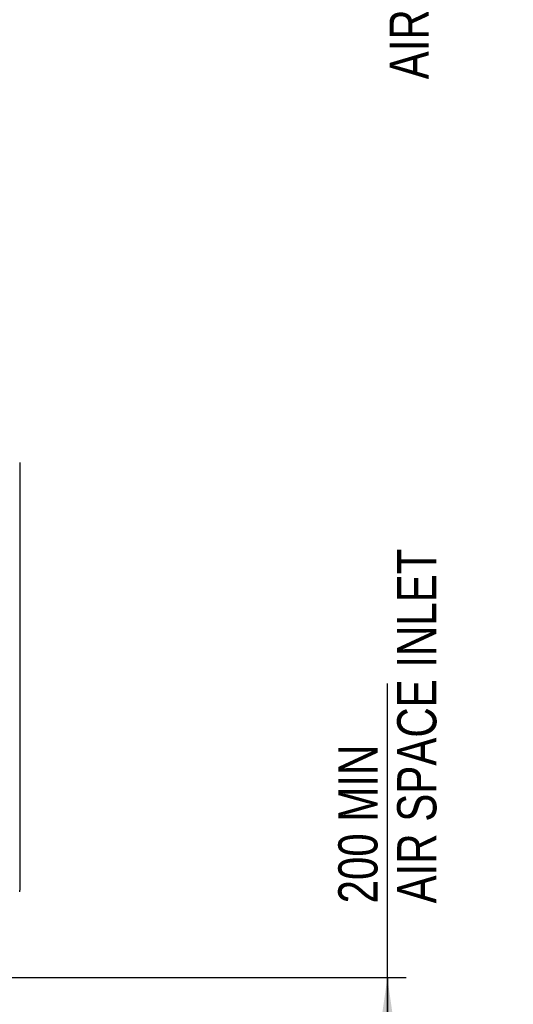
# Model space of a CAD drawing. Header units: inches. Extents: x 0 to 117, y 0 to 83.
# Tile 9 of 74: x 29 to 39, y 28 to 48. Entities that reach past the tile are written whole.
import ezdxf

# ---------------------------------------------------------------- set-up
doc = ezdxf.new("R2010")
doc.units = ezdxf.units.IN
doc.header["$LTSCALE"] = 6.431102
doc.header["$MEASUREMENT"] = 0
doc.layers.get('0').update_dxf_attribs({"linetype": 'CONTINUOUS'})
doc.styles.get("Standard").update_dxf_attribs({"font": 'txt', "width": 0.8})
doc.dimstyles.new('DIMSTYLE_1', dxfattribs={"dimtxt": 0.78125, "dimasz": 0.7, "dimexe": 0.18, "dimexo": 0.0625, "dimgap": 0.09, "dimtad": 1, "dimdec": 1, "dimzin": 4, "dimdsep": 46, "dimtxsty": 'STANDARD', "dimblk": '_FILLED', "dimblk1": '_FILLED', "dimblk2": '_FILLED', "dimcen": 0.09, "dimadec": 0, "dimazin": 0, "dimtfac": 1, "dimtdec": 1, "dimtofl": 0, "dimtmove": 0, "dimatfit": 3, "dimldrblk": '_FILLED', "dimfxl": 1, "dimtolj": 1, "dimtzin": 4, "dimarcsym": 0})

# ---------------------------------------------------------------- blocks, each defined once
blk = doc.blocks.new('_FILLED')
at = {"color": 0, "linetype": 'BYBLOCK'}
blk.add_solid([(0, 0), (-1, 0.143), (-1, -0.143)], dxfattribs=at)
blk = doc.blocks.new('*D0')
at = {"color": 7, "linetype": 'CONTINUOUS'}
for p, q in [((36.272, 25.726), (36.272, 34.47)), ((27.664, 28.618), (36.077, 28.618)), ((36.077, 28.618), (36.647, 28.618)), ((36.272, 28.618), (36.272, 25.726)), ((36.272, 22.834), (36.272, 25.726)), ((29.626, 22.834), (36.077, 22.834)), ((36.077, 22.834), (36.647, 22.834))]:
    blk.add_line(p, q, dxfattribs=at)
at = {"color": 7, "linetype": 'CONTINUOUS', "xscale": 0.7, "yscale": 0.7, "zscale": 0.7}
for p, rotation in [((36.272, 28.618), 90), ((36.272, 22.834), 270)]:
    blk.add_blockref('_FILLED', p, dxfattribs=dict(at, rotation=rotation))
at = {"color": 7, "linetype": 'CONTINUOUS', "insert": (35.295, 30.095), "char_height": 0.78125, "width": 9.375, "attachment_point": 1, "rotation": 90, "line_spacing_factor": 0.9}
blk.add_mtext('200 MIN\\PAIR SPACE INLET', dxfattribs=at)
blk = doc.blocks.new('*D1')
at = {"color": 7, "linetype": 'CONTINUOUS'}
for p, q in [((29.626, 61.691), (35.924, 61.691)), ((35.924, 61.691), (36.494, 61.691)), ((36.119, 61.691), (36.119, 58.645)), ((36.119, 55.599), (36.119, 58.645)), ((36.119, 58.645), (36.119, 50.105)), ((28.988, 55.599), (35.924, 55.599)), ((35.924, 55.599), (36.494, 55.599))]:
    blk.add_line(p, q, dxfattribs=at)
at = {"color": 7, "linetype": 'CONTINUOUS', "xscale": 0.7, "yscale": 0.7, "zscale": 0.7}
for p, rotation in [((36.119, 61.691), 90), ((36.119, 55.599), 270)]:
    blk.add_blockref('_FILLED', p, dxfattribs=dict(at, rotation=rotation))
at = {"color": 7, "linetype": 'CONTINUOUS', "insert": (35.143, 54.48), "char_height": 0.78125, "width": 10, "attachment_point": 3, "rotation": 90, "line_spacing_factor": 0.9}
blk.add_mtext('200 MIN\\PAIR SPACE OUTLET', dxfattribs=at)

msp = doc.modelspace()

# ---------------------------------------------------------------- linework, layer by layer
at = {"color": 7, "linetype": 'CONTINUOUS'}
msp.add_line((28.954, 38.869), (28.954, 30.359), dxfattribs=at)
msp.add_arc((28.562, 30.359), 0.394, 354.8027, 359.9988, dxfattribs=at)

# ---------------------------------------------------------------- dimensions: what is measured, and where the dimension line sits
for base, p1, p2, angle, text, picture, middle in [((36.119, 61.691), (28.988, 55.599), (29.626, 61.691), 90, '200 MIN\\PAIR SPACE OUTLET', '*D1', (38.78, 44.172)), ((36.272, 22.834), (27.664, 28.618), (29.626, 22.834), 270, '200 MIN\\PAIR SPACE INLET', '*D0', (36.272, 34.782))]:
    dim = msp.add_linear_dim(base=base, p1=p1, p2=p2, angle=angle, text=text, dimstyle='DIMSTYLE_1', dxfattribs=at)
    dim.commit()
    dim.dimension.update_dxf_attribs({"geometry": picture, "text_midpoint": middle, "dimtype": 160})

doc.saveas('drawing.dxf')
